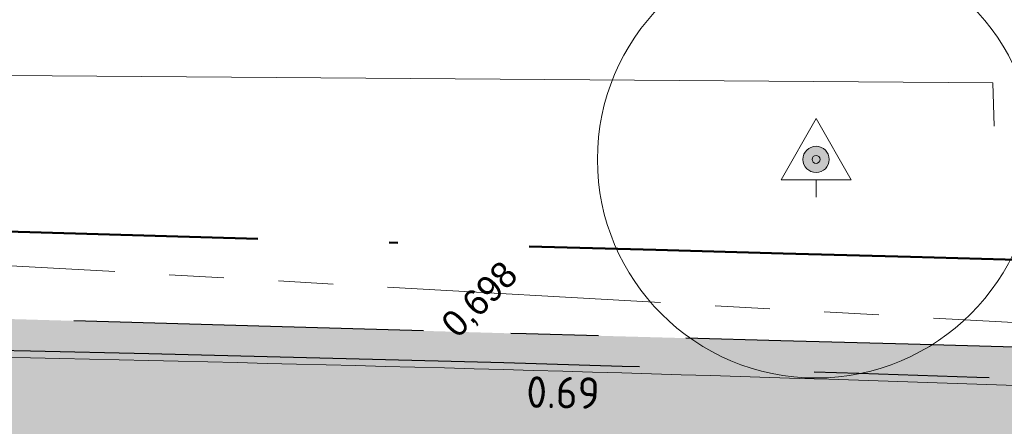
# Model space of a CAD drawing. Header units: millimetres. Extents: x 812 to 183790, y 13 to 580968.
# Tile 68 of 256: x 182498.16 to 182509.42, y 580828.36 to 580833.01. Entities that reach past the tile are written whole.
import ezdxf

# ---------------------------------------------------------------- set-up
doc = ezdxf.new("R2010")
doc.units = ezdxf.units.MM
doc.header["$LTSCALE"] = 5
for name, pattern in [('PHANTOM2', [1.25, 0.625, -0.125, 0.125, -0.125, 0.125, -0.125]), ('VH-OPSLUITBAND_80X200', [14, 8, -2, 2, -2]), ('XX-PROJECTGRENS', [18, 12, -3, 0, -3])]:
    doc.linetypes.add(name, pattern=pattern)
for name, color, linetype, lineweight in [('047 HEMELWATER AFVOER', 252, 'PHANTOM2', 13), ('boom', 252, 'Continuous', 9), ('kant verharding', 252, 'Continuous', 9), ('N-BH-VH-KANTOPSLUITING_OPSLUITBAND_80X200-G', 150, 'VH-OPSLUITBAND_80X200', 30), ('N-Hoogte_Nieuw', 7, 'Continuous', 25), ('N-WE-KG-WERKGRENS-G', 7, 'XX-PROJECTGRENS', 50), ('N-WE-VH-KANTVERHARDING-G', 7, 'Continuous', 0), ('V-WE-VH-KANTOPSLUITING_OPSLUITBAND_80X200-G', 150, 'VH-OPSLUITBAND_80X200', 25)]:
    doc.layers.add(name, color=color, linetype=linetype, lineweight=lineweight)
doc.layers.add('B-ALG-HOOGTES', color=252, linetype='Continuous')
for name, color, linetype, lineweight, transparency in [('N-PV-GR-GRAS_02-G', 85, 'Continuous', 15, 0.3), ('N-WE-VH-VERHARDING_TEGEL-A', 253, 'Continuous', 5, 0.75), ('V-WE-VH-VERHARDING_TEGEL-A', 253, 'Continuous', 18, 0.5)]:
    doc.layers.add(name, color=color, linetype=linetype, lineweight=lineweight, transparency=transparency)
doc.styles.add('isocp', font='isocp.shx')
doc.styles.add('NLCS-T25_0', font='txt')

# ---------------------------------------------------------------- blocks, each defined once
blk = doc.blocks.new('BOOM543')
at = {"layer": 'boom', "color": 251, "linetype": 'Continuous', "lineweight": 0, "true_color": 0x696969}
blk.add_line((0, -0.4329999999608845), (0, -0.2330000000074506), dxfattribs=at)
at = {"layer": 'boom', "color": 251, "linetype": 'Continuous', "lineweight": 0, "true_color": 0x696969, "flags": 128}
blk.add_lwpolyline([(-0.3999999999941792, -0.2330000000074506), (0, 0.4670000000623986), (0.3999999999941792, -0.2330000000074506), (-0.3999999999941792, -0.2330000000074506)], dxfattribs=at)
blk = doc.blocks.new('S0771')
at = {"ltscale": 0.1}
h = blk.add_hatch(color=256, dxfattribs=at)
edge = h.paths.add_edge_path()
edge.add_arc((7.366995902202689e-12, -5.115907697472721e-12), 0.15, 0, 360)
for centre, radius in [((0, 0), 2.5), ((7.366995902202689e-12, -5.115907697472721e-12), 0.04499999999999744)]:
    blk.add_circle(centre, radius)
blk.add_circle((7.366995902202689e-12, -5.115907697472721e-12), 0.15, dxfattribs=at)

msp = doc.modelspace()

# ---------------------------------------------------------------- hatches: boundary and pattern name
at = {"layer": 'N-PV-GR-GRAS_02-G'}
h = msp.add_hatch(dxfattribs=at)
h.set_pattern_fill('AGR-GRAS_02', color=256, scale=0.1, angle=90.00000000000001, style=0, pattern_type=2)
h.set_pattern_definition([(90, (0, 0), (-1, 0.9999999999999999), [0.25, -0.75]), (90, (-0.6000000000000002, 0.5499999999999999), (-1, 0.9999999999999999), [0.25, -0.75]), (180, (-0.35, 0.09999999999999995), (-0.9999999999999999, -1), [0.25, -0.75]), (180, (-0.7000000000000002, 0.4999999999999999), (-0.9999999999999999, -1), [0.25, -0.75]), (135, (-0.7000000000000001, 0.1999999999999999), (-1.000000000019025, -1.608122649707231e-16), [0.25, -1.164213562]), (225, (-8.844674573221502e-17, 0.55), (1.608122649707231e-16, -1.000000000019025), [0.25, -1.164213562]), (116.5650512, (-0.3000000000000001, 0.2499999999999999), (-4.000646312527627e-10, 1.000000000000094), [0.25, -1.986067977]), (116.5650512, (-0.8000000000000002, 0.7), (-4.000646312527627e-10, 1.000000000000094), [0.25, -1.986067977]), (153.43494882, (-1.125685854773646e-16, 0.7000000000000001), (-1.000000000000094, 5.099846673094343e-11), [0.25, -1.986067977]), (153.43494882, (-0.4500000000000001, 0.2499999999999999), (-1.000000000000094, 5.099846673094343e-11), [0.25, -1.986067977]), (153.43494882, (-0.2000000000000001, 0.6000000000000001), (-1.000000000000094, 5.099846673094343e-11), [0.25, -1.986067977]), (206.5650512, (-0.55, -8.844674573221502e-17), (-1.000000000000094, -4.000650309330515e-10), [0.25, -1.986067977]), (243.43494882, (-0.15, 0.2), (-5.09988220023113e-11, -1.000000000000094), [0.25, -1.986067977])])
edge = h.paths.add_edge_path()
edge.add_line((182455.8422390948, 580832.357112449), (182455.6124364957, 580831.9360913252))
edge.add_arc((182464.1276147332, 580847.703720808), 17.91999999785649, 241.62910164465, 269.0976136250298)
edge.add_line((182463.8453933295, 580829.7859432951), (182491.5234362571, 580829.3499887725))
edge.add_arc((182475.6818700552, 579823.5947403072), 1005.880000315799, 87.86447263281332, 89.0976136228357, ccw=False)
edge.add_arc((182475.6818700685, 579823.5947408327), 1005.87999979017, 85.9329129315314, 87.86447263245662, ccw=False)
edge.add_line((182547.0233695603, 580826.9416222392), (182574.9237051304, 580824.9578100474))
edge.add_line((182574.9237051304, 580824.9578100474), (182573.7002319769, 580825.0744470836))
edge.add_line((182573.7002319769, 580825.0744470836), (182570.5026350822, 580825.379282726))
edge.add_line((182570.5026350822, 580825.379282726), (182567.3050381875, 580825.6841183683))
edge.add_line((182567.3050381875, 580825.6841183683), (182564.1074412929, 580825.9889540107))
edge.add_line((182564.1074412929, 580825.9889540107), (182560.9039097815, 580826.293177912))
edge.add_line((182560.9039097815, 580826.293177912), (182557.4745113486, 580826.5741194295))
edge.add_line((182557.4745113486, 580826.5741194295), (182554.0451129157, 580826.8550609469))
edge.add_line((182554.0451129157, 580826.8550609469), (182550.6157144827, 580827.1360024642))
edge.add_line((182550.6157144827, 580827.1360024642), (182547.1863160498, 580827.4169439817))
edge.add_line((182547.1863160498, 580827.4169439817), (182543.7569176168, 580827.6978854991))
edge.add_line((182543.7569176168, 580827.6978854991), (182540.4340331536, 580827.9373642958))
edge.add_line((182540.4340331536, 580827.9373642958), (182537.3086117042, 580828.099976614))
edge.add_line((182537.3086117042, 580828.099976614), (182534.1831902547, 580828.2625889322))
edge.add_line((182534.1831902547, 580828.2625889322), (182531.0577688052, 580828.4252012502))
edge.add_line((182531.0577688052, 580828.4252012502), (182527.9323473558, 580828.5878135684))
edge.add_line((182527.9323473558, 580828.5878135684), (182524.8069259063, 580828.7504258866))
edge.add_line((182524.8069259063, 580828.7504258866), (182522.5364941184, 580828.8346088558))
edge.add_line((182522.5364941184, 580828.8346088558), (182520.6773474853, 580828.8810640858))
edge.add_line((182520.6773474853, 580828.8810640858), (182518.8182008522, 580828.9275193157))
edge.add_line((182518.8182008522, 580828.9275193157), (182516.9590542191, 580828.9739745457))
edge.add_line((182516.9590542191, 580828.9739745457), (182515.099907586, 580829.0204297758))
edge.add_line((182515.099907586, 580829.0204297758), (182513.2407609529, 580829.0668850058))
edge.add_line((182513.2407609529, 580829.0668850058), (182509.7778118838, 580829.2558328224))
edge.add_line((182509.7778118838, 580829.2558328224), (182508.3219401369, 580829.2954682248))
edge.add_line((182508.3219401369, 580829.2954682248), (182506.86606839, 580829.3351036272))
edge.add_line((182506.86606839, 580829.3351036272), (182505.4101966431, 580829.3747390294))
edge.add_line((182505.4101966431, 580829.3747390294), (182503.9543248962, 580829.4143744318))
edge.add_line((182503.9543248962, 580829.4143744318), (182501.0309565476, 580829.4972953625))
edge.add_line((182501.0309565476, 580829.4972953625), (182495.9139554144, 580829.6449200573))
edge.add_line((182495.9139554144, 580829.6449200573), (182490.7969542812, 580829.7925447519))
edge.add_line((182490.7969542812, 580829.7925447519), (182485.6799531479, 580829.9401694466))
edge.add_line((182485.6799531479, 580829.9401694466), (182480.5629520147, 580830.0877941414))
edge.add_line((182480.5629520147, 580830.0877941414), (182476.5693457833, 580830.1611014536))
edge.add_line((182476.5693457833, 580830.1611014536), (182472.8554942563, 580830.2159017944))
edge.add_line((182472.8554942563, 580830.2159017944), (182469.1416427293, 580830.2707021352))
edge.add_line((182469.1416427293, 580830.2707021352), (182465.4277912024, 580830.3255024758))
edge.add_line((182465.4277912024, 580830.3255024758), (182462.3622964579, 580830.3833315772))
edge.add_line((182462.3622964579, 580830.3833315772), (182461.8835026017, 580830.4532442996))
edge.add_line((182461.8835026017, 580830.4532442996), (182461.4047087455, 580830.5231570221))
edge.add_line((182461.4047087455, 580830.5231570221), (182460.9259148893, 580830.5930697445))
edge.add_line((182460.9259148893, 580830.5930697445), (182460.4471210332, 580830.662982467))
edge.add_line((182460.4471210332, 580830.662982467), (182459.8421252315, 580830.8098225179))
edge.add_line((182459.8421252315, 580830.8098225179), (182459.1530676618, 580831.0079030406))
edge.add_line((182459.1530676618, 580831.0079030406), (182458.4640100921, 580831.2059835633))
edge.add_line((182458.4640100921, 580831.2059835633), (182457.7749525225, 580831.404064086))
edge.add_line((182457.7749525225, 580831.404064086), (182457.0858949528, 580831.6021446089))
edge.add_line((182457.0858949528, 580831.6021446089), (182456.141, 580832.192))
edge.add_line((182456.141, 580832.192), (182455.8422390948, 580832.357112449))
at = {"layer": 'N-WE-VH-VERHARDING_TEGEL-A'}
h = msp.add_hatch(color=256, dxfattribs=at)
h.dxf.hatch_style = 1
edge = h.paths.add_edge_path()
edge.add_line((182734.8123024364, 580795.7757181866), (182734.8589631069, 580795.7427540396))
edge.add_arc((182730.9385944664, 580798.5123586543), 4.799999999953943, 324.7601184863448, 324.9978515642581)
edge.add_line((182734.8704210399, 580795.7590443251), (182734.8123024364, 580795.7757181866))
edge = h.paths.add_edge_path()
edge.add_line((182733.6605132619, 580794.5587327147), (182733.4827499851, 580794.7951994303))
edge.add_line((182733.4827499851, 580794.7951994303), (182733.642615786, 580794.9153781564))
edge.add_arc((182730.938594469, 580798.5123586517), 4.49999999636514, 306.9339257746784, 322.2128002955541)
edge.add_line((182734.4949081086, 580795.7550713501), (182734.5605247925, 580795.8479516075))
edge.add_line((182734.5605247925, 580795.8479516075), (182733.072, 580796.275))
edge.add_line((182733.072, 580796.275), (182733.3354651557, 580796.8943211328))
edge.add_line((182733.3354651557, 580796.8943211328), (182731.4455190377, 580797.5570164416))
edge.add_line((182731.4455190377, 580797.5570164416), (182730.6353043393, 580795.7679075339))
edge.add_line((182730.6353043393, 580795.7679075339), (182727.1012633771, 580796.9426920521))
edge.add_arc((182693.7269393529, 580696.5445113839), 105.8000008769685, 71.61218134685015, 74.59884301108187)
edge.add_line((182721.8248365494, 580798.5452386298), (182696.2955083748, 580805.5777418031))
edge.add_arc((182561.9673772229, 580317.9409987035), 505.8000000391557, 74.5988430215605, 80.84029245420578)
edge.add_arc((182479.9303782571, 579809.1625078), 1021.149999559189, 80.84029245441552, 81.94296046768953)
edge.add_arc((182551.5445533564, 580315.068933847), 510.2000000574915, 81.94296046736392, 85.46479090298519)
edge.add_line((182591.8869353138, 580823.6714626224), (182547.0176956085, 580826.8618237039))
edge.add_arc((182475.6818700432, 579823.59474025), 1005.80000037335, 85.93291293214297, 87.86447263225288)
edge.add_arc((182475.6818700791, 579823.5947410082), 1005.799999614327, 87.86447263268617, 89.09761362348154)
edge.add_line((182491.5221763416, 580829.2699986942), (182463.8441334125, 580829.7059532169))
edge.add_arc((182464.127614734, 580847.7037208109), 18.00000000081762, 241.3733160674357, 269.0976136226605, ccw=False)
edge.add_line((182455.50380209, 580831.9040418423), (182454.0026040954, 580829.1536984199))
edge.add_arc((182458.027942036, 580838.0888343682), 9.799999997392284, 245.7481199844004, 256.0892152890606)
edge.add_line((182455.6719166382, 580828.5762561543), (182456.8892236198, 580828.274759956))
edge.add_arc((182462.1301780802, 580849.4353931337), 21.80000000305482, 256.0892152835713, 269.0976136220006)
edge.add_line((182461.7868507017, 580827.6380968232), (182491.4891034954, 580827.1702591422))
edge.add_arc((182475.6818700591, 579823.5947405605), 1003.700000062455, 85.93291293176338, 89.09761362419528, ccw=False)
edge.add_line((182546.8687542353, 580824.7671121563), (182583.4307033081, 580822.1674287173))
edge.add_arc((182551.5445533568, 580315.0689338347), 508.1000000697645, 81.94296046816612, 86.40200135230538, ccw=False)
edge.add_arc((182479.9303781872, 579809.1625073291), 1019.050000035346, 80.84029245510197, 81.94296046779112, ccw=False)
edge.add_arc((182561.9673772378, 580317.9409987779), 503.6999999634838, 74.5988430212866, 80.84029245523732, ccw=False)
edge.add_line((182695.7377996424, 580803.5531527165), (182721.2671278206, 580796.5206495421))
edge.add_arc((182693.726939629, 580696.5445123), 103.6999999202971, 71.6121813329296, 74.59884302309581, ccw=False)
edge.add_line((182726.4388240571, 580794.9499115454), (182729.4244474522, 580793.9574317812))
edge.add_arc((182730.9385944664, 580798.5123586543), 4.799999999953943, 251.6121813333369, 304.5459103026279)
at = {"layer": 'V-WE-VH-VERHARDING_TEGEL-A'}
h = msp.add_hatch(color=256, dxfattribs=at)
h.dxf.hatch_style = 1
h.paths.add_polyline_path([(182455.50380209, 580831.9040418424), (182454.0026040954, 580829.1536984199), (182455.1793785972, 580828.6235537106), (182457.4684493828, 580827.7761560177), (182458.3543699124, 580827.6966467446), (182459.240290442, 580827.6171374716), (182460.1262109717, 580827.5376281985), (182461.0121315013, 580827.4581189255), (182461.8980520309, 580827.3786096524), (182463.4309021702, 580827.2975462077), (182466.4300845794, 580827.2129600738), (182469.4292669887, 580827.1283739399), (182472.428449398, 580827.0437878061), (182475.4276318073, 580826.9592016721), (182478.4268142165, 580826.8746155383), (182482.0901597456, 580826.7647229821), (182486.1741206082, 580826.638803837), (182490.2580814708, 580826.5128846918), (182494.3420423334, 580826.3869655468), (182498.4260031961, 580826.2610464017), (182502.5099640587, 580826.1351272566), (182506.1804276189, 580826.0231552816), (182509.8141447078, 580825.9124227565), (182513.4478617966, 580825.8016902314), (182517.0815788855, 580825.6909577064), (182520.7152959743, 580825.5802251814), (182524.2312825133, 580825.4572298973), (182527.3406197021, 580825.2918782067), (182530.4499568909, 580825.126526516), (182533.5592940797, 580824.9611748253), (182536.6686312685, 580824.7958231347), (182539.7779684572, 580824.6304714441), (182542.8826534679, 580824.4205348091), (182545.9832235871, 580824.1711624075), (182549.0837937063, 580823.9217900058), (182552.1843638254, 580823.672417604), (182555.2849339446, 580823.4230452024), (182558.3855040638, 580823.1736728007), (182561.7776175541, 580822.8614948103), (182565.2266025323, 580822.5370653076), (182568.6755875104, 580822.2126358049), (182572.1245724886, 580821.8882063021), (182575.5735574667, 580821.5637767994), (182578.9729278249, 580821.2373366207), (182582.0747127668, 580820.8988365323), (182585.1764977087, 580820.560336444), (182588.2782826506, 580820.2218363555), (182591.3800675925, 580819.8833362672), (182594.4818525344, 580819.5448361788), (182597.3201616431, 580819.217742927), (182599.8351769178, 580818.9046462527), (182602.3501921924, 580818.5915495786), (182604.8652074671, 580818.2784529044), (182607.3802227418, 580817.9653562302), (182609.8952380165, 580817.652259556), (182612.5022527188, 580817.308307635), (182615.1390963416, 580816.9543515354), (182617.7759399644, 580816.6003954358), (182620.4127835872, 580816.2464393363), (182623.04962721, 580815.8924832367), (182625.6821626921, 580815.5371008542), (182628.2487090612, 580815.1598716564), (182630.8152554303, 580814.7826424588), (182633.3818017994, 580814.405413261), (182635.9483481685, 580814.0281840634), (182638.5148945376, 580813.6509548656), (182640.9088520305, 580813.2865017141), (182643.0056577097, 580812.9440454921), (182645.1066849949, 580812.5869669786), (182649.7331407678, 580811.8434843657), (182654.6610525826, 580810.9976771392), (182659.5845983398, 580810.1277541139), (182664.5015950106, 580809.2209073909), (182669.4177730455, 580808.3094452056), (182674.3274848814, 580807.3968219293), (182677.7978745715, 580806.717486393), (182681.4834602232, 580805.9883074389), (182682.5561419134, 580805.7764089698), (182684.9756754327, 580805.2926435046), (182687.1587701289, 580804.8424584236), (182687.5950333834, 580804.7497755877), (182688.5658134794, 580804.5453743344), (182691.942734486, 580803.8265346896), (182693.3082887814, 580803.5280725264), (182694.1588380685, 580803.3421723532), (182695.1163212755, 580803.1284630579), (182696.0328516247, 580802.9147075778), (182698.4671679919, 580802.3411580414), (182699.8880365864, 580802.002470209), (182700.9154670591, 580801.7514305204), (182703.6816411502, 580801.0520885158), (182704.9411721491, 580800.7243029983), (182706.2974861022, 580800.3645149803), (182708.5389078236, 580799.7676658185), (182710.1164709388, 580799.3389751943), (182710.6464851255, 580799.1937133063), (182712.0099856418, 580798.8072204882), (182713.2967522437, 580798.4386594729), (182716.7264716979, 580797.4636331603), (182723.5066324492, 580795.5239116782), (182726.4968512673, 580794.663166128), (182727.3084001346, 580794.4231579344), (182728.0477511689, 580794.1719112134), (182728.8740394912, 580793.873556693), (182729.4180243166, 580793.6918490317), (182729.9658196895, 580793.5767088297), (182730.3581934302, 580793.5467172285), (182730.799268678, 580793.5473738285), (182731.231872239, 580793.5830296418), (182731.542407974, 580793.6503250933), (182731.8546702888, 580793.7378761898), (182732.0998600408, 580793.8333926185), (182732.3213766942, 580793.9285000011), (182732.0272807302, 580794.4860460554), (182732.1865636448, 580794.5768947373), (182733.3101242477, 580795.2202400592), (182733.6364069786, 580794.6344489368), (182733.93622217, 580794.854119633), (182734.2097343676, 580795.0760206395), (182734.4287125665, 580795.2756150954), (182734.6903004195, 580795.5501082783), (182735.0136131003, 580795.9772983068), (182734.377188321, 580795.8671633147), (182733.0210113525, 580796.2700042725), (182733.2838603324, 580796.912683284), (182731.5540290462, 580797.5186960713), (182731.2552716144, 580796.8068930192), (182730.729043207, 580796.9599167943), (182726.1020050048, 580798.3054292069), (182718.9625096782, 580800.3496603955), (182718.4160003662, 580800.5009564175), (182715.5652089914, 580801.2899114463), (182714.1112266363, 580801.6892641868), (182712.3440093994, 580802.1710212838), (182710.6560049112, 580802.6222766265), (182709.3319069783, 580802.9792803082), (182706.609705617, 580803.6939101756), (182703.3677847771, 580804.5379753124), (182701.3589935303, 580805.0443390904), (182700.5153028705, 580805.2582380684), (182699.4743178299, 580805.5221566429), (182697.8327108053, 580805.9171204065), (182696.1734659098, 580806.3020211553), (182694.3965783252, 580806.709951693), (182692.8954627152, 580807.0401306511), (182690.3557770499, 580807.5877108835), (182688.9071975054, 580807.886457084), (182687.6379852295, 580808.1450767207), (182683.6757236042, 580808.9361017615), (182679.6123346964, 580809.7449619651), (182675.1949920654, 580810.6082856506), (182670.3037859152, 580811.5180185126), (182665.3893322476, 580812.4436214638), (182660.4699901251, 580813.3379424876), (182655.5498397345, 580814.2276462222), (182650.6210678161, 580815.068098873), (182645.6896016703, 580815.8936605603), (182643.7789000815, 580816.1975006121), (182641.8689180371, 580816.5057984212), (182639.8882419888, 580816.8151474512), (182637.7470668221, 580817.126883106), (182635.6058916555, 580817.4386187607), (182633.4647164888, 580817.7503544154), (182631.3235413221, 580818.0620900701), (182629.1823661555, 580818.3738257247), (182627.0411909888, 580818.6855613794), (182626.1597309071, 580818.8073901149), (182625.3830276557, 580818.9134263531), (182624.6063244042, 580819.0194625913), (182623.8296211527, 580819.1254988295), (182623.0529179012, 580819.2315350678), (182622.2762146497, 580819.337571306), (182621.9199819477, 580819.7672465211), (182621.9209604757, 580820.4718695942), (182620.4378271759, 580820.6764278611), (182620.4414245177, 580819.8231229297), (182619.2580839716, 580819.752084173), (182617.6276921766, 580819.9756801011), (182615.9973003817, 580820.1992760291), (182614.3669085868, 580820.4228719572), (182612.7365167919, 580820.6464678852), (182611.0569451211, 580820.8751093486), (182608.4660893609, 580821.1972426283), (182605.8752336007, 580821.519375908), (182603.2843778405, 580821.8415091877), (182600.6935220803, 580822.1636424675), (182598.1026663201, 580822.4857757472), (182595.3366593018, 580822.8106270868), (182592.2799801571, 580823.1399891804), (182589.2233010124, 580823.4693512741), (182586.1666218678, 580823.7987133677), (182583.1099427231, 580824.1280754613), (182580.0532635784, 580824.4574375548), (182576.8978288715, 580824.7696114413), (182573.7002319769, 580825.0744470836), (182570.5026350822, 580825.379282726), (182567.3050381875, 580825.6841183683), (182564.1074412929, 580825.9889540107), (182560.9039097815, 580826.293177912), (182557.4745113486, 580826.5741194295), (182554.0451129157, 580826.8550609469), (182550.6157144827, 580827.1360024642), (182547.1863160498, 580827.4169439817), (182543.7569176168, 580827.6978854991), (182540.4340331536, 580827.9373642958), (182537.3086117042, 580828.099976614), (182534.1831902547, 580828.2625889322), (182531.0577688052, 580828.4252012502), (182527.9323473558, 580828.5878135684), (182524.8069259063, 580828.7504258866), (182522.5364941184, 580828.8346088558), (182520.6773474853, 580828.8810640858), (182518.8182008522, 580828.9275193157), (182516.9590542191, 580828.9739745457), (182515.099907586, 580829.0204297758), (182513.2407609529, 580829.0668850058), (182509.7778118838, 580829.2558328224), (182508.3219401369, 580829.2954682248), (182506.86606839, 580829.3351036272), (182505.4101966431, 580829.3747390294), (182503.9543248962, 580829.4143744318), (182501.0309565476, 580829.4972953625), (182495.9139554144, 580829.6449200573), (182490.7969542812, 580829.7925447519), (182485.6799531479, 580829.9401694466), (182480.5629520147, 580830.0877941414), (182476.5693457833, 580830.1611014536), (182472.8554942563, 580830.2159017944), (182469.1416427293, 580830.2707021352), (182465.4277912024, 580830.3255024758), (182462.3622964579, 580830.3833315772), (182461.8835026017, 580830.4532442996), (182461.4047087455, 580830.5231570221), (182460.9259148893, 580830.5930697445), (182460.4471210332, 580830.662982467), (182459.8421252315, 580830.8098225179), (182459.1530676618, 580831.0079030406), (182458.4640100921, 580831.2059835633), (182457.7749525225, 580831.404064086), (182457.0858949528, 580831.6021446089), (182456.141, 580832.192), (182455.7722195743, 580832.395809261)])

# ---------------------------------------------------------------- linework, layer by layer
at = {"layer": '047 HEMELWATER AFVOER', "flags": 128}
msp.add_lwpolyline([(182452.45, 580832.78), (182611.4619954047, 580823.7596207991)], dxfattribs=at)
at = {"layer": 'kant verharding', "color": 251, "lineweight": 0, "true_color": 0x696969, "flags": 128}
msp.add_lwpolyline([(182447.024, 580841.758), (182447.023, 580841.763), (182446.221, 580844.596), (182445.936, 580846.359), (182445.738, 580849.623), (182445.698, 580856.229), (182461.424, 580856.156), (182477.208, 580856.082), (182477.19, 580853.797), (182477.023, 580832.525), (182509.288, 580832.286), (182509.3047681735, 580831.7879299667)], dxfattribs=at)
at = {"layer": 'N-BH-VH-KANTOPSLUITING_OPSLUITBAND_80X200-G', "ltscale": 0.2, "flags": 128}
msp.add_lwpolyline([(182455.6124364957, 580831.9360913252, 0.120431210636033), (182463.8453933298, 580829.7859432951), (182491.5234362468, 580829.3499887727, -0.005380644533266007), (182513.1643333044, 580828.7761368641, -0.008428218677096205), (182547.0233695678, 580826.9416222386), (182591.8917942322, 580823.7513191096)], format="xyb", dxfattribs=at)
at = {"layer": 'N-WE-KG-WERKGRENS-G', "ltscale": 0.1, "flags": 128}
msp.add_lwpolyline([(182546.3363945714, 580828.4899207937), (182543.8336850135, 580828.6949465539), (182540.4959602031, 580828.9354948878), (182537.3605703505, 580829.0986258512), (182534.235148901, 580829.2612381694), (182531.1097274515, 580829.4238504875), (182527.9843060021, 580829.5864628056), (182520.9662974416, 580829.9516022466), (182508.3491545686, 580830.2950978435), (182506.8932828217, 580830.3347332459), (182505.4374110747, 580830.3743686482), (182503.9821088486, 580830.4139885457), (182501.0593100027, 580830.4968933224), (182495.9427932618, 580830.64450416), (182490.8257921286, 580830.7921288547), (182485.7087909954, 580830.9397535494), (182480.5865481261, 580831.0875294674), (182476.585899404, 580831.1609660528), (182472.870248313, 580831.2157929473), (182469.156396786, 580831.2705932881), (182465.4445988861, 580831.3253633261), (182462.4442958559, 580831.3819626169), (182462.0279888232, 580831.442751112), (182461.549194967, 580831.5126638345), (182461.0704011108, 580831.582576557), (182460.6377092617, 580831.6457575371), (182460.098308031, 580831.7766769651), (182459.429344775, 580831.9689810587), (182458.7402872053, 580832.1670615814), (182458.0512296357, 580832.3651421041), (182457.4967000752, 580832.5245504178), (182456.6479823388, 580833.0543667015), (182455.3760828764, 580833.7572914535), (182453.1248441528, 580829.6327991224), (182453.1248441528, 580797.3056406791), (182458.7221649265, 580789.2339841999), (182459.9721623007, 580789.9533443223), (182460.1746733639, 580790.1171925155), (182460.4375156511, 580790.2553269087), (182460.7875578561, 580790.4392884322), (182461.1376000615, 580790.6232499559), (182461.4876422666, 580790.8072114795), (182461.837684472, 580790.9911730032), (182462.1129321, 580791.1358269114), (182462.4419120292, 580791.2431276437), (182462.8648578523, 580791.3682309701), (182463.3010819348, 580791.4972618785), (182463.7373060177, 580791.6262927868), (182464.1735301, 580791.7553236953), (182464.5492909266, 580791.8664701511), (182464.891624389, 580791.9222959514), (182465.2971176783, 580791.9600483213), (182465.7368846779, 580792.0009916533), (182466.176651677, 580792.0419349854), (182466.6164186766, 580792.0828783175), (182467.0080813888, 580792.1193430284), (182468.8304161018, 580792.1125732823), (182472.352354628, 580792.0506869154), (182475.8812197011, 580791.9886788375), (182479.4100847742, 580791.9266707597), (182482.9389498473, 580791.8646626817), (182486.4673558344, 580791.8026627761), (182490.0953355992, 580791.7372467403), (182493.9822088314, 580791.6629524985), (182497.8696233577, 580791.5886479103), (182501.7570378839, 580791.5143433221), (182505.6444524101, 580791.4400387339), (182509.5320295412, 580791.365731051), (182513.4196150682, 580791.2920556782), (182517.3006813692, 580791.2248659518), (182521.1809284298, 580791.1576904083), (182525.0611754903, 580791.0905148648), (182528.9414225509, 580791.0233393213), (182532.8216696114, 580790.9561637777), (182536.7001634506, 580790.8890185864), (182539.4982635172, 580790.8307611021), (182542.1825784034, 580790.7734091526), (182544.8668932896, 580790.7160572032), (182547.5512081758, 580790.6587052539), (182550.2355230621, 580790.6013533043), (182552.9211300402, 580790.5439737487), (182555.6766168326, 580790.4922268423), (182558.4572195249, 580790.4427686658), (182561.2378222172, 580790.3933104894), (182564.0184249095, 580790.343852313), (182566.7990276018, 580790.2943941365), (182569.5789762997, 580790.2449475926), (182572.1743940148, 580790.1953868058), (182574.6060562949, 580790.14570009), (182577.0383870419, 580790.0959997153), (182579.4707177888, 580790.0462993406), (182581.9030485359, 580789.9965989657), (182584.3319301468, 580789.9469690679), (182586.7911242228, 580789.8797423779), (182589.3248883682, 580789.7780244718), (182591.8650441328, 580789.6760499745), (182594.4051998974, 580789.5740754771), (182596.945355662, 580789.4721009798), (182599.4804017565, 580789.3703316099), (182601.8630860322, 580789.2502597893), (182603.6266279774, 580789.0203305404), (182605.4295062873, 580788.7852726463), (182607.2323845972, 580788.5502147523), (182609.0352629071, 580788.3151568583), (182610.8381412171, 580788.0800989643), (182612.6422430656, 580787.8448815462), (182613.7326595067, 580787.7054496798), (182614.7961327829, 580787.5696250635), (182615.8596060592, 580787.4338004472), (182616.9230793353, 580787.2979758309), (182617.9865526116, 580787.1621512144), (182619.0437285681, 580787.0271308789), (182620.0885572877, 580786.8801825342), (182621.1366633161, 580786.7288557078), (182622.1865822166, 580786.5772671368), (182623.2365011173, 580786.4256785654), (182624.2864200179, 580786.2740899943), (182625.3299012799, 580786.1234308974), (182627.020285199, 580785.8568797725), (182629.1673737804, 580785.5086308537), (182631.3166323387, 580785.1600299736), (182633.4658908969, 580784.8114290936), (182635.6151494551, 580784.4628282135), (182637.7513844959, 580784.1163396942), (182640.0049781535, 580783.6895120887), (182642.1360582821, 580783.3090348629), (182647.0630134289, 580782.4411077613), (182651.9891248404, 580781.5902773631), (182656.9078141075, 580780.712208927), (182661.8271143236, 580779.8260979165), (182666.7151533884, 580778.9377595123), (182670.7274343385, 580778.1575107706), (182672.8454156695, 580777.7441421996), (182675.1367830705, 580777.2877374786), (182677.8864391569, 580776.7344992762), (182723.4470160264, 580767.0980044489), (182727.4134544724, 580765.1004620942), (182728.5193157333, 580767.2890309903), (182733.487118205, 580765.839533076), (182735.3841539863, 580765.7193532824), (182736.7291595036, 580765.8569923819), (182737.9777871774, 580765.984768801), (182741.1548623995, 580766.309889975), (182758.3880922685, 580762.4353447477), (182758.0502154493, 580761.9109538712), (182758.2781539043, 580761.5340619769), (182751.5803360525, 580749.746364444), (182784.2071760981, 580741.4288769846), (182784.088835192, 580737.5353437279), (182784.0815874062, 580737.5082115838), (182783.5253590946, 580735.4310709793), (182787.0264828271, 580734.4501235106, -0.06878441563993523), (182787.0710498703, 580728.4065941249), (182786.4433279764, 580726.2139149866), (182784.8212424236, 580720.8672947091), (182783.9285352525, 580717.5622805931), (182783.3629587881, 580715.4844659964), (182780.7330075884, 580704.363215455, 0.01006423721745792), (182779.8290839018, 580700.1652549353, 0.03789734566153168), (182778.9515901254, 580692.6476957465), (182778.8086371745, 580689.114825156), (182778.664840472, 580677.4566763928), (182774.5489658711, 580677.5030601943), (182774.3887329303, 580664.4659519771), (182777.7728912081, 580664.4296323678), (182777.5992994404, 580658.3134843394), (182797.5259302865, 580658.0334855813), (182797.5627665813, 580667.2589931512), (182800.3788182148, 580667.2624219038), (182800.4003675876, 580675.3592035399), (182797.5713859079, 580675.3666430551), (182797.5587852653, 580678.0379749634), (182798.51420407, 580682.5233503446), (182808.2659865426, 580723.7606235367), (182808.3887287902, 580729.6090305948), (182811.171402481, 580735.7888850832, -0.1199236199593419), (182813.2056665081, 580738.4003126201), (182817.1751677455, 580741.3533516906, -0.2023336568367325), (182823.6090945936, 580742.8635374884), (182838.9859315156, 580740.2441271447), (182838.9615736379, 580736.850063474), (182841.3969184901, 580736.857219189), (182841.3008403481, 580734.7862014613), (182846.1720900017, 580734.4916700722), (182846.0383634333, 580732.0657865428), (182851.325015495, 580731.7732694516, 0.0250001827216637), (182928.0593059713, 580722.7733242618), (182928.2904346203, 580726.1654619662, 0.01378694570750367), (182970.6959348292, 580724.502907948), (183059.9886356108, 580723.465826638), (183059.9798531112, 580721.3041403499), (183068.0991874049, 580721.2114097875), (183068.1978501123, 580723.3704815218), (183221.0751434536, 580721.5949032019), (183221.0888945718, 580715.2308856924), (183240.2705249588, 580715.3070614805), (183240.3081457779, 580720.3747960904), (183240.5860722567, 580720.3746200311), (183242.4505741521, 580720.3985859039), (183244.4520871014, 580720.4054370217), (183245.8448439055, 580720.3876357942), (183247.2279820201, 580720.369957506), (183249.6118762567, 580720.331143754), (183252.1844203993, 580720.2899176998), (183254.1676349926, 580720.2591536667), (183256.0270805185, 580720.2363258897), (183258.3117480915, 580720.2185501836), (183261.870273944, 580720.1782204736), (183265.4918982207, 580720.1405490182), (183268.1005979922, 580720.1114656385), (183269.8825592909, 580720.0873315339), (183272.1715485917, 580720.0507186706), (183273.9743825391, 580720.0093185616), (183275.5027767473, 580719.9728417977), (183276.437037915, 580719.9481279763), (183277.4632290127, 580719.9249136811), (183279.8339705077, 580719.8919135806), (183285.4019259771, 580719.8234907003), (183293.9097694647, 580719.7246190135), (183296.6605298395, 580719.6826219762), (183300.6896803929, 580719.6211072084), (183301.9841566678, 580719.603033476), (183303.1636473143, 580719.5865651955), (183304.85103719, 580719.565599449), (183306.689819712, 580719.5436243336), (183308.5842271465, 580719.5356408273), (183310.372555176, 580719.5296939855), (183312.7694811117, 580719.5451821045), (183314.8878679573, 580719.5671883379), (183317.3638881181, 580719.6072594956), (183319.3345012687, 580719.6852769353), (183320.2449572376, 580719.7368562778), (183321.3681973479, 580719.8051428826), (183322.6456268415, 580719.9124179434), (183324.0210926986, 580720.0280979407), (183325.5883142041, 580720.1679196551), (183326.7039214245, 580720.2767798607), (183327.873631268, 580720.3909193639), (183329.9510740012, 580720.6048506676), (183332.3846737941, 580720.8685421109), (183334.5499215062, 580721.1248258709), (183336.1045024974, 580721.3200670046), (183337.6187943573, 580721.5245671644), (183339.4584159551, 580721.8035088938), (183340.9118904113, 580722.0468656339), (183342.1533880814, 580722.2661741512), (183343.8365356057, 580722.565729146), (183345.379378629, 580722.8403520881), (183346.2451748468, 580723.0074318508), (183346.9857773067, 580723.1503519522), (183348.60799843, 580723.4825238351), (183350.1849550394, 580723.8082190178), (183350.6332304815, 580723.9066990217), (183351.4270876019, 580724.0810986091), (183352.5589509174, 580724.3460008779), (183354.0667487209, 580724.7174973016), (183356.056216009, 580725.2184174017), (183357.6991912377, 580725.6323925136), (183359.659842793, 580726.1303079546), (183361.0773076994, 580726.502585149), (183362.5382352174, 580726.9063274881), (183364.106085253, 580727.3486873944), (183365.4382249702, 580727.7334499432), (183366.0890313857, 580727.9239682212), (183366.711851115, 580728.106293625), (183367.570977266, 580728.3614921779), (183368.5514074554, 580728.6685015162), (183369.7468178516, 580729.0578450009), (183370.8905434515, 580729.444942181), (183371.9991616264, 580729.8331634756), (183373.1818273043, 580730.2581687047), (183374.0557342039, 580730.5807175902), (183375.1714988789, 580730.989826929), (183376.7022811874, 580731.5557121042), (183378.0975990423, 580732.0852588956), (183379.372671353, 580732.580994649), (183380.6702380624, 580733.0882598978), (183382.5851349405, 580733.8471686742), (183384.036839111, 580734.4342333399), (183385.2596680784, 580734.9484724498), (183386.4865551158, 580735.4865303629), (183387.9026292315, 580736.1251636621), (183390.3613408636, 580737.2492600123), (183392.2596494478, 580738.1250385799), (183394.2178763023, 580739.0640904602), (183395.6290723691, 580739.7659167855), (183397.0700952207, 580740.5001337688), (183398.2287487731, 580741.0940935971), (183399.5034946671, 580741.7553377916), (183400.5868244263, 580742.3204673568), (183401.5559766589, 580742.8342419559), (183402.5493609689, 580743.3724349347), (183403.77320931, 580744.03960276), (183405.0291069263, 580744.7375497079), (183406.274695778, 580745.4513490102), (183407.4204789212, 580746.1363269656), (183408.6556175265, 580746.8994775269), (183410.2089623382, 580747.8592406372), (183411.7376134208, 580748.8153481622), (183413.0233444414, 580749.6293986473), (183414.1912668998, 580750.3893023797), (183414.7376870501, 580750.7558946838), (183415.1694994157, 580751.049171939), (183415.6269024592, 580751.3541247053), (183416.1926958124, 580751.7345778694), (183416.8457558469, 580752.1725687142), (183417.4438549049, 580752.5812946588), (183417.9674341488, 580752.954995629), (183418.4895497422, 580753.3269260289), (183418.9739641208, 580753.6743383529), (183419.4541436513, 580754.0169505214), (183419.8412569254, 580754.2913615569), (183420.2708889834, 580754.6012846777), (183422.9376071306, 580756.5015914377), (183423.5268132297, 580756.927757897), (183426.7801920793, 580759.254015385), (183430.045753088, 580761.6232062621), (183433.3085215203, 580763.9903711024), (183436.5712899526, 580766.3575359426), (183439.8265075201, 580768.7192225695), (183442.6305409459, 580770.6747772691), (183445.1135794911, 580772.3387513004), (183447.6043370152, 580774.0078980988), (183450.0950945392, 580775.6770448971), (183452.5858520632, 580777.3461916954), (183455.0640697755, 580779.0069351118), (183457.2923219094, 580780.4045971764), (183459.4744747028, 580781.7478362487), (183461.660218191, 580783.0932855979), (183463.8459616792, 580784.438734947), (183466.0317051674, 580785.7841842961), (183467.8048106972, 580786.8734164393), (183467.8231587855, 580786.8620201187), (183467.8458993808, 580786.8478955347), (183467.887567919, 580786.7929881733), (183467.9488498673, 580786.7122358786), (183467.9716921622, 580786.6821361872), (183468.4831392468, 580785.1500434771), (183475.3973957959, 580787.2540622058), (183481.8653286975, 580790.3062808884), (183487.2931698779, 580792.8384432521), (183508.4926288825, 580803.2497857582), (183507.9212643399, 580805.1584873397), (183513.3572816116, 580806.7790938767), (183512.7349608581, 580808.8665508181), (183507.2984268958, 580807.2391394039), (183506.6892884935, 580809.2740284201, -0.2277669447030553), (183507.3572742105, 580816.3500884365, -0.1282015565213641), (183510.3101745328, 580819.239130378), (183512.5474554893, 580813.9539693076), (183514.5672591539, 580814.8658911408), (183512.3070754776, 580820.1304422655), (183514.8646771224, 580821.2145754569), (183512.8945187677, 580825.8937386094, -0.03588457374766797), (183522.3821982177, 580830.5745313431), (183523.3100604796, 580830.9474544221), (183522.0877516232, 580834.0228367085), (183512.558636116, 580830.2984299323), (183502.1452087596, 580862.2535486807), (183499.3051227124, 580861.0400110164), (183497.1330169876, 580866.3964116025), (183495.0717561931, 580865.5510747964), (183497.3056307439, 580860.182088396)], format="xyb", dxfattribs=at)
at = {"layer": 'N-WE-VH-KANTVERHARDING-G', "flags": 128}
msp.add_lwpolyline([(182591.8861202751, 580823.6715205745), (182547.0176956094, 580826.8618237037, 0.008428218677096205), (182513.1613522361, 580828.6961924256, 0.005380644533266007), (182491.5221763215, 580829.2699986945), (182463.8441334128, 580829.7059532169, -0.1215636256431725), (182455.50380209, 580831.9040418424), (182455.7722195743, 580832.3958092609)], format="xyb", dxfattribs=at)
at = {"layer": 'V-WE-VH-KANTOPSLUITING_OPSLUITBAND_80X200-G', "ltscale": 0.1, "flags": 128}
msp.add_lwpolyline([(182509.7778118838, 580829.2558328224), (182508.3219401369, 580829.2954682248), (182506.86606839, 580829.3351036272), (182505.4101966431, 580829.3747390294), (182503.9543248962, 580829.4143744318), (182501.0309565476, 580829.4972953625), (182495.9139554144, 580829.6449200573), (182490.7969542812, 580829.7925447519), (182485.6799531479, 580829.9401694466), (182480.5629520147, 580830.0877941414), (182476.5693457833, 580830.1611014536), (182472.8554942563, 580830.2159017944), (182469.1416427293, 580830.2707021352), (182465.4277912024, 580830.3255024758), (182462.3622964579, 580830.3833315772), (182461.8835026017, 580830.4532442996), (182461.4047087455, 580830.5231570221), (182460.9259148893, 580830.5930697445), (182460.4471210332, 580830.662982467), (182459.8421252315, 580830.8098225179), (182459.1530676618, 580831.0079030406), (182458.4640100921, 580831.2059835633), (182457.7749525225, 580831.404064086), (182457.0858949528, 580831.6021446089), (182456.141, 580832.192), (182455.7722195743, 580832.3958092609)], dxfattribs=at)

# ---------------------------------------------------------------- block references
at = {"color": 251, "linetype": 'Continuous', "lineweight": 0, "true_color": 0x696969}
msp.add_blockref('BOOM543', (182507.268, 580831.409), dxfattribs=at)
at = {"layer": 'boom', "linetype": 'Continuous', "lineweight": 13}
msp.add_blockref('S0771', (182507.268, 580831.409), dxfattribs=at)

# ---------------------------------------------------------------- texts
at = {"layer": 'B-ALG-HOOGTES', "insert": (182503.0820126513, 580829.4381227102), "char_height": 0.3, "attachment_point": 4, "rotation": 45.000000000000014, "line_spacing_factor": 0.8, "style": 'isocp'}
msp.add_mtext('{\\Fdgn000|c0;\\C251;0,698}', dxfattribs=at)
at = {"layer": 'N-Hoogte_Nieuw', "insert": (182503.9596972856, 580828.9292711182), "char_height": 0.3599999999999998, "attachment_point": 1, "rotation": 358.98523166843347, "style": 'NLCS-T25_0'}
msp.add_mtext_dynamic_manual_height_columns('0.69', width=0.4047053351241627, gutter_width=2.499999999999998, heights=[0], dxfattribs=at)

doc.saveas('drawing.dxf')
